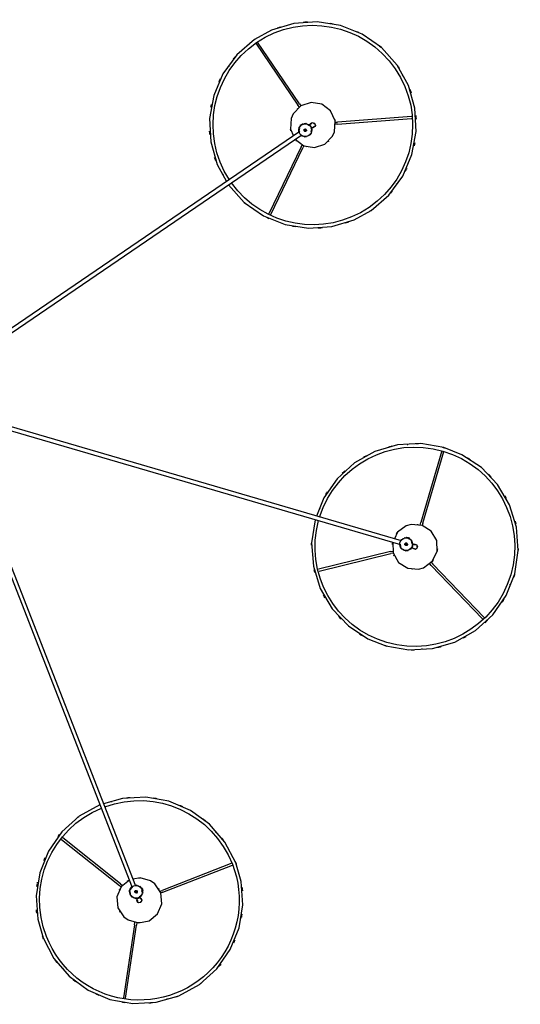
# Model space of a CAD drawing. Header units: millimetres. Extents: x 2868 to 10933, y -1297 to 7899.
# Tile 9 of 11: x 9907 to 10681, y 3525 to 5050. Entities that reach past the tile are written whole.
import ezdxf

# ---------------------------------------------------------------- set-up
doc = ezdxf.new("R2010")
doc.units = ezdxf.units.MM
doc.layers.add('E-LITE-EQPM', color=7, linetype='Continuous', lineweight=20)

# ---------------------------------------------------------------- blocks, each defined once
blk = doc.blocks.new('64314-7L   _Suspended_tensor - 64314-48-7L MAMBO Black_rattan pendant lamp ø320-7L-583442-Planta_PDF Copy 1')
at = {"layer": 'E-LITE-EQPM', "color": 253, "lineweight": 25, "true_color": 0xaaaaaa}
for p, q in [((335.7, 744.5), (318.4, 857.7)), ((321.4, 858.3), (338.8, 745)), ((385.8, 859.1), (386.5, 858.9)), ((224.7, 811.7), (225.3, 812.4)), ((335.7, 744.5), (336.3, 741.1)), ((339.3, 741.3), (338.8, 745)), ((338.1, 702.4), (338.7, 704.1)), ((344.3, 701.9), (343.7, 700.2)), ((100.3, 92.2), (332.1, 687)), ((315, 686.3), (312.1, 684)), ((346.4, 687.9), (344.5, 686.8)), ((347.2, 687.9), (345.2, 688.6)), ((347.3, 688.3), (345.8, 688.9)), ((348.4, 691.1), (346.9, 691.7)), ((347.3, 693.9), (347, 692.2)), ((347, 692.2), (348.6, 691.6)), ((347.2, 687.9), (347.9, 689.7)), ((347.9, 689.7), (348.6, 691.6)), ((374.4, 692.9), (378.3, 691.4)), ((379.4, 694.3), (375.9, 695.6)), ((486.2, 649.4), (378.3, 691.4)), ((379.4, 694.3), (487.3, 652.2)), ((337.6, 684.7), (104.8, 87.4)), ((222.8, 612.4), (312.1, 684)), ((314, 681.5), (224.6, 609.9)), ((314, 681.5), (316.8, 683.8)), ((461.4, 601.8), (460.8, 601.2)), ((300.3, 554.5), (299.7, 554.7)), ((780.2, 317.3), (781.2, 317.2)), ((794.7, 188.3), (873.8, 271.1)), ((876.2, 269.1), (797, 186.2)), ((916, 218.5), (916.3, 217.9)), ((731.6, 167), (620.2, 194.2)), ((621.1, 197.1), (732.3, 170)), ((794.7, 188.3), (792.2, 185.7)), ((794.4, 183.5), (797, 186.2)), ((736, 169.2), (732.3, 170)), ((134.2, -23.2), (746.9, 156.1)), ((731.6, 167), (735, 166.2)), ((762.8, 160.7), (764.5, 161.2)), ((766.2, 155.5), (764.5, 155)), ((748.6, 150.3), (132.8, -29.9)), ((756.4, 145.3), (754.3, 146.1)), ((756.8, 144.7), (756.2, 146.7)), ((757.3, 144.8), (756.8, 146.4)), ((756.8, 144.7), (758.7, 145.2)), ((758.7, 145.2), (760.6, 145.8)), ((760.2, 145.6), (759.7, 147.3)), ((760.1, 147.8), (760.6, 145.8)), ((761.7, 148.3), (760.2, 147.4)), ((777.4, 126.2), (778.6, 122.1)), ((811.1, 11), (778.6, 122.1)), ((781.6, 123), (780.5, 126.6)), ((781.6, 123), (814.1, 11.9)), ((622.6, 100.4), (622.3, 101)), ((758.4, 1.6), (757.4, 1.7)), ((591.2, -483.2), (61, -121.4)), ((67.6, -118.7), (594.6, -478.3)), ((593.3, -459.4), (543.6, -356.1)), ((546.5, -354.9), (596.1, -458.1)), ((740.3, -401.7), (740.9, -402.5)), ((472.6, -417.5), (473, -416.9)), ((593.3, -459.4), (594.9, -462.6)), ((597.7, -461.5), (596.1, -458.1)), ((608.3, -487.6), (609.7, -488.6)), ((592.2, -492.4), (591.5, -490.3)), ((592, -493.1), (593.2, -491.4)), ((592, -493.1), (593.7, -494.3)), ((592.4, -493.4), (593.4, -492)), ((593.7, -494.3), (595.3, -495.4)), ((594.9, -495.1), (595.9, -493.7)), ((596.5, -493.7), (595.3, -495.4)), ((597.9, -494.6), (596.3, -494)), ((606.3, -493.5), (604.9, -492.5)), ((646.1, -497.6), (649.6, -497.8)), ((649.8, -494.8), (646.2, -494.5)), ((763.9, -506.4), (649.6, -497.8)), ((649.8, -494.8), (764, -503.4)), ((523.2, -619.9), (588.4, -524.3)), ((591, -526), (525.8, -621.6)), ((590.8, -520.8), (588.4, -524.3)), ((591, -526), (593.1, -522.9)), ((750.2, -569.3), (749.8, -570)), ((482.5, -585.1), (481.9, -584.3))]:
    blk.add_line(p, q, dxfattribs=at)
at = {"layer": 'E-LITE-EQPM', "color": 253, "lineweight": 25, "true_color": 0xaaaaaa, "flags": 128}
for points in [[(194, 764.9), (210.9, 797), (234.6, 824.4), (263.9, 845.9), (297.3, 860.1), (333, 866.5), (369.3, 864.6), (404.2, 854.7), (435.9, 837.1), (462.9, 812.8), (483.7, 783.1), (497.3, 749.4), (502.9, 713.6), (500.3, 677.4), (492.1, 648.7)], [(282, 558.9), (250.2, 576.5), (223.2, 600.8), (202.4, 630.5), (188.9, 664.2), (183.2, 700), (185.8, 736.2), (194, 764.9)], [(327.7, 675.4), (314.9, 686), (308.4, 701.6), (310, 718.3), (319.2, 732.4), (325.5, 737.1)], [(325.5, 737.1), (341.7, 741.8), (358.2, 738.4), (371.2, 727.6), (377.6, 712.1), (376.1, 695.3), (366.9, 681.2), (360.5, 676.5)], [(333.3, 701.7), (337, 703.9), (338.6, 703.7)], [(338.7, 704.1), (340.2, 707.7), (340.2, 707.9)], [(341, 710.3), (339, 707), (339.5, 706)], [(345, 703.4), (347, 706.6), (345.3, 710.1), (341.5, 710.5), (341, 710.3)], [(345.8, 705.7), (344.8, 703.2), (344.3, 701.9)], [(332, 686.4), (328.1, 690.6), (328.2, 691.8)], [(328.5, 693.3), (329.3, 699.4), (331.3, 700.5)], [(343.9, 700.8), (347.7, 696.7), (347.5, 695.5)], [(360.5, 676.5), (344.3, 671.8), (333.5, 674.1)], [(342.5, 685.6), (338.7, 683.4), (337.2, 683.6)], [(492.1, 648.7), (475.2, 616.6), (451.5, 589.1), (422.2, 567.7), (388.8, 553.5), (353.1, 547.1), (316.8, 549), (287.8, 557.2)], [(614.9, 117.6), (609.4, 153.5), (612.2, 189.7), (623, 224.3), (641.4, 255.6), (666.4, 282), (696.6, 302), (724.4, 313)], [(724.4, 313), (760.1, 319.2), (796.4, 317.1), (831.2, 307), (862.9, 289.2), (889.7, 264.8), (910.3, 235), (923.7, 201.3), (929.2, 165.4), (926.4, 129.2), (915.6, 94.6), (897.2, 63.3), (872.2, 36.9), (842, 16.9), (814.2, 5.9)], [(735.1, 152.6), (735.6, 169.1), (744, 183.7), (758.3, 192.7), (775.1, 194), (782.6, 191.9)], [(782.6, 191.9), (796.2, 181.9), (803.5, 166.7), (803, 149.9), (794.6, 135.3), (780.3, 126.3), (763.5, 125), (756, 127.1)], [(746.4, 155.9), (747.3, 161.4), (748.4, 162.1)], [(749.7, 162.8), (755.1, 165.8), (757.1, 165)], [(759.3, 164.1), (763.3, 162.5), (764.1, 161.1)], [(765, 155), (764.1, 149.6), (763, 149)], [(764.5, 161.2), (768.3, 162.3), (768.5, 162.4)], [(770.1, 156.6), (767.5, 155.9), (766.2, 155.5)], [(770.8, 163.2), (767, 162.8), (766.5, 161.7)], [(767.8, 155.8), (771.6, 156.2), (773.3, 159.7), (771.3, 163), (770.8, 163.2)], [(756, 127.1), (742.4, 137.1), (737.5, 147.2)], [(752.1, 147), (748.1, 148.6), (747.3, 150)], [(814.2, 5.9), (778.5, -0.3), (742.2, 1.8), (707.4, 11.9), (675.7, 29.7), (648.9, 54.1), (628.2, 83.9), (617.1, 112)], [(481.1, -400.6), (505.4, -373.6), (535.1, -352.8), (568.7, -339.2), (604.6, -333.6), (640.8, -336.1), (675.5, -346.8), (701.6, -361.2)], [(701.6, -361.2), (729, -385), (750.4, -414.3), (764.7, -447.6), (771.1, -483.4), (769.2, -519.6), (759.3, -554.5), (741.7, -586.3), (717.4, -613.2), (687.7, -634), (654, -647.6), (618.2, -653.3), (582, -650.7), (547.3, -640), (521.2, -625.6)], [(521.2, -625.6), (493.7, -601.9), (472.3, -572.6), (458.1, -539.2), (451.7, -503.5), (453.5, -467.2), (463.5, -432.3), (478.1, -405.9)], [(584.3, -471.4), (597.5, -461.3), (614.1, -458.5), (630.1, -463.8), (641.8, -475.9), (644.9, -483.1)], [(578, -503.6), (577.1, -486.8), (581.6, -476.8)], [(644.9, -483.1), (645.8, -500), (638.7, -515.3), (625.4, -525.5), (608.7, -528.3), (592.8, -523), (581.1, -510.8), (578, -503.6)], [(590.8, -488.1), (589.5, -483.9), (590.1, -482.5)], [(594.1, -477.9), (599, -475.1), (600.1, -475.6)], [(601.5, -476.1), (607.3, -478.4), (607.9, -480.5)], [(608.6, -482.7), (609.9, -486.9), (609.3, -488.4)], [(605.4, -492.8), (600.5, -495.7), (599.3, -495.2)], [(609.7, -495.9), (607.5, -494.3), (606.3, -493.5)], [(607.6, -494.5), (610.3, -497.2), (614.1, -496.4), (615.4, -492.8), (615.3, -492.2)], [(609.7, -488.6), (613, -490.8), (613.1, -490.9)], [(615.3, -492.2), (612.5, -489.5), (611.4, -489.8)]]:
    blk.add_lwpolyline(points, dxfattribs=at)
at = {"layer": 'E-LITE-EQPM', "color": 253, "lineweight": 25, "true_color": 0xaaaaaa}
for centre, radius, start, end in [((343.1, 706.8), 154.4, 338.7079, 158.7079), ((343.1, 706.8), 160, 112.916, 114.6262), ((343.1, 706.8), 160, 112.916, 114.6262), ((343.1, 706.8), 160, 97.8137, 99.6704), ((343.1, 706.8), 160, 97.8137, 99.6704), ((343.1, 706.8), 160, 82.7715, 84.7994), ((343.1, 706.8), 160, 82.7715, 84.7994), ((343.1, 706.8), 160, 67.8748, 69.7301), ((343.1, 706.8), 160, 67.8748, 69.7301), ((343.1, 706.8), 160, 127.8204, 129.7206), ((343.1, 706.8), 160, 127.8204, 129.7206), ((343.1, 706.8), 160, 53.2826, 54.344), ((343.1, 706.8), 160, 53.2826, 54.344), ((343.1, 706.8), 160, 38.0262, 39.4814), ((343.1, 706.8), 160, 38.0262, 39.4814), ((343.1, 706.8), 160, 142.8235, 144.4708), ((343.1, 706.8), 160, 142.8235, 144.4708), ((343.1, 706.8), 154.4, 158.7079, 247.6326), ((343.1, 706.8), 160, 158.7079, 159.4638), ((343.1, 706.8), 160, 158.7079, 159.4638), ((343.1, 706.8), 160, 157.9404, 158.7079), ((343.1, 706.8), 160, 157.9404, 158.7079), ((343.1, 706.8), 160, 22.7019, 24.42), ((343.1, 706.8), 160, 22.7019, 24.42), ((343, 706.8), 35, 87.8132, 92.5588), ((343, 706.8), 35, 57.9975, 63.574), ((343.1, 706.8), 160, 9.761, 10.0221), ((343.1, 706.8), 160, 9.761, 10.0221), ((343.1, 706.8), 160, 7.7343, 9.4305), ((343.1, 706.8), 160, 7.7343, 9.4305), ((343.1, 706.8), 160, 172.8928, 174.7171), ((343.1, 706.8), 160, 172.8928, 174.7171), ((343, 706.8), 35, 148.7022, 150), ((337.9, 693.6), 10, 68.7079, 248.7079), ((337.9, 693.6), 10.3, 124.276, 130.741), ((337.9, 693.6), 10, 248.7079, 68.7079), ((343, 706.8), 4, 120, 147.6431), ((343, 706.8), 3, 38.7079, 53.7079), ((343, 706.8), 4, 300, 329.9673), ((343, 706.8), 35, 208.9566, 210), ((337.9, 693.6), 10.3, 182.7041, 193.6446), ((337.9, 693.6), 2, 68.7079, 248.7079), ((337.9, 693.6), 2, 68.7079, 248.7079), ((337.9, 693.6), 2, 248.7079, 68.7079), ((337.9, 693.6), 2, 248.7079, 338.7079), ((337.9, 693.6), 2, 343.4706, 68.7079), ((337.9, 693.6), 10.3, 304.276, 313.0746), ((337.9, 693.6), 10.3, 2.7041, 13.6446), ((343, 706.8), 35, 328.7022, 330), ((343.1, 706.8), 160, 352.8928, 354.7171), ((343.1, 706.8), 160, 352.8928, 354.7171), ((343.1, 706.8), 160, 187.7343, 189.4305), ((343.1, 706.8), 160, 187.7343, 189.4305), ((343.1, 706.8), 160, 189.761, 190.1104), ((343.1, 706.8), 160, 189.761, 190.1104), ((343, 706.8), 35, 237.9975, 243.574), ((343, 706.8), 35, 267.8132, 272.5588), ((343.1, 706.8), 160, 202.7019, 204.42), ((343.1, 706.8), 160, 202.7019, 204.42), ((343.1, 706.8), 154.4, 249.7671, 338.7079), ((343.1, 706.8), 160, 337.9404, 338.7079), ((343.1, 706.8), 160, 337.9404, 338.7079), ((343.1, 706.8), 160, 338.7079, 339.4638), ((343.1, 706.8), 160, 338.7079, 339.4638), ((343.1, 706.8), 160, 322.8235, 324.4708), ((343.1, 706.8), 160, 322.8235, 324.4708), ((343.1, 706.8), 160, 218.0262, 219.4814), ((343.1, 706.8), 160, 218.0262, 219.4814), ((343.1, 706.8), 160, 307.8204, 309.7206), ((343.1, 706.8), 160, 307.8204, 309.7206), ((343.1, 706.8), 160, 233.2826, 234.344), ((343.1, 706.8), 160, 233.2826, 234.344), ((343.1, 706.8), 160, 277.8137, 279.6704), ((343.1, 706.8), 160, 277.8137, 279.6704), ((343.1, 706.8), 160, 292.916, 294.6262), ((343.1, 706.8), 160, 292.916, 294.6262), ((343.1, 706.8), 160, 262.7715, 264.7994), ((343.1, 706.8), 160, 262.7715, 264.7994), ((769.3, 159.5), 154.4, 106.3092, 195.2334), ((769.3, 159.5), 160, 106.3092, 107.0751), ((769.3, 159.5), 160, 106.3092, 107.0751), ((769.3, 159.5), 160, 105.552, 106.3092), ((769.3, 159.5), 160, 105.552, 106.3092), ((769.3, 159.5), 154.4, 286.3092, 106.3092), ((769.3, 159.5), 160, 90.4248, 92.0703), ((769.3, 159.5), 160, 90.4248, 92.0703), ((769.3, 159.5), 160, 75.421, 77.3261), ((769.3, 159.5), 160, 75.421, 77.3261), ((769.3, 159.5), 160, 120.4941, 122.3219), ((769.3, 159.5), 160, 120.4941, 122.3219), ((769.3, 159.5), 160, 60.5173, 62.2275), ((769.3, 159.5), 160, 60.5173, 62.2275), ((769.3, 159.5), 160, 45.4141, 47.2717), ((769.3, 159.5), 160, 45.4141, 47.2717), ((769.3, 159.5), 160, 137.3623, 137.7117), ((769.3, 159.5), 160, 137.3623, 137.7117), ((769.3, 159.5), 160, 135.3483, 137.0318), ((769.3, 159.5), 160, 135.3483, 137.0318), ((769.3, 159.5), 160, 30.3757, 32.4092), ((769.3, 159.5), 160, 30.3757, 32.4092), ((769.3, 159.5), 160, 150.2881, 152.0213), ((769.3, 159.5), 160, 150.2881, 152.0213), ((769.3, 159.5), 160, 165.6275, 167.0827), ((769.3, 159.5), 160, 165.6275, 167.0827), ((769.3, 159.5), 160, 15.4761, 17.3314), ((769.3, 159.5), 160, 15.4761, 17.3314), ((769.3, 159.5), 35, 96.3036, 97.6014), ((769.3, 159.5), 35, 156.558, 158.5703), ((769.3, 159.5), 35, 35.4699, 40.1333), ((769.3, 159.5), 160, 180.873, 181.9453), ((769.3, 159.5), 160, 180.873, 181.9453), ((769.3, 159.5), 35, 185.5989, 191.1754), ((755.7, 155.5), 10, 16.3093, 196.3093), ((755.7, 155.5), 10, 196.3093, 16.3093), ((755.7, 155.5), 10.3, 130.3055, 141.246), ((755.7, 155.5), 2, 16.3093, 196.3093), ((755.7, 155.5), 2, 16.3093, 196.3093), ((755.7, 155.5), 2, 196.3093, 16.3093), ((755.7, 155.5), 2, 196.3093, 286.3093), ((755.7, 155.5), 2, 290.7397, 16.3093), ((755.7, 155.5), 10.3, 71.8775, 80.6761), ((769.3, 159.5), 4, 247.6014, 277.5688), ((769.3, 159.5), 4, 67.6014, 94.8701), ((769.3, 159.5), 3, 346.3093, 1.3093), ((769.3, 159.5), 35, 5.5989, 11.1754), ((769.3, 159.5), 160, 0.873, 1.9453), ((769.3, 159.5), 160, 0.873, 1.9453), ((769.3, 159.5), 35, 215.4699, 220.1333), ((755.7, 155.5), 10.3, 251.8775, 260.6761), ((755.7, 155.5), 10.3, 310.3055, 321.246), ((769.3, 159.5), 35, 276.3036, 277.6014), ((769.3, 159.5), 160, 345.6275, 347.0827), ((769.3, 159.5), 160, 345.6275, 347.0827), ((769.3, 159.5), 154.4, 197.3679, 286.3092), ((769.3, 159.5), 160, 210.3757, 212.4092), ((769.3, 159.5), 160, 210.3757, 212.4092), ((769.3, 159.5), 160, 330.2881, 332.0213), ((769.3, 159.5), 160, 330.2881, 332.0213), ((769.3, 159.5), 160, 315.3483, 317.0318), ((769.3, 159.5), 160, 315.3483, 317.0318), ((769.3, 159.5), 160, 317.3623, 317.7117), ((769.3, 159.5), 160, 317.3623, 317.7117), ((769.3, 159.5), 160, 225.4141, 227.2717), ((769.3, 159.5), 160, 225.4141, 227.2717), ((769.3, 159.5), 160, 240.5173, 242.2275), ((769.3, 159.5), 160, 240.5173, 242.2275), ((769.3, 159.5), 160, 300.4941, 302.3219), ((769.3, 159.5), 160, 300.4941, 302.3219), ((769.3, 159.5), 160, 255.421, 257.3261), ((769.3, 159.5), 160, 255.421, 257.3261), ((769.3, 159.5), 160, 285.552, 286.3092), ((769.3, 159.5), 160, 285.552, 286.3092), ((769.3, 159.5), 160, 286.3092, 287.0751), ((769.3, 159.5), 160, 286.3092, 287.0751), ((769.3, 159.5), 160, 270.4248, 272.0703), ((769.3, 159.5), 160, 270.4248, 272.0703), ((611.4, -493.4), 160, 86.7476, 87.0969), ((611.4, -493.4), 160, 86.7476, 87.0969), ((611.4, -493.4), 160, 84.7171, 86.4171), ((611.4, -493.4), 160, 84.7171, 86.4171), ((611.4, -493.4), 154.4, 55.6945, 144.6188), ((611.4, -493.4), 160, 115.0128, 116.468), ((611.4, -493.4), 160, 115.0128, 116.468), ((611.4, -493.4), 160, 99.685, 101.4065), ((611.4, -493.4), 160, 99.685, 101.4065), ((611.4, -493.4), 160, 69.8794, 71.7027), ((611.4, -493.4), 160, 69.8794, 71.7027), ((611.4, -493.4), 160, 55.6945, 56.4466), ((611.4, -493.4), 160, 55.6945, 56.4466), ((611.4, -493.4), 160, 54.9219, 55.6945), ((611.4, -493.4), 160, 54.9219, 55.6945), ((611.4, -493.4), 160, 130.2484, 131.3306), ((611.4, -493.4), 160, 130.2484, 131.3306), ((611.4, -493.4), 154.4, 235.6945, 55.6945), ((611.4, -493.4), 160, 39.8101, 41.4582), ((611.4, -493.4), 160, 39.8101, 41.4582), ((611.4, -493.4), 154.4, 146.7534, 235.6945), ((611.4, -493.4), 160, 24.8068, 26.7151), ((611.4, -493.4), 160, 24.8068, 26.7151), ((611.4, -493.4), 160, 159.7569, 161.7835), ((611.4, -493.4), 160, 159.7569, 161.7835), ((611.4, -493.4), 35, 134.9842, 140.5608), ((611.4, -493.4), 35, 105.9434, 107.9556), ((611.4, -493.4), 35, 45.689, 46.9868), ((611.4, -493.4), 160, 9.9025, 11.6128), ((611.4, -493.4), 160, 9.9025, 11.6128), ((611.4, -493.4), 160, 174.8006, 176.6569), ((611.4, -493.4), 160, 174.8006, 176.6569), ((611.4, -493.4), 35, 164.7787, 169.5394), ((599.7, -485.4), 10, 145.6947, 325.6947), ((599.7, -485.4), 10, 325.6947, 145.6947), ((599.7, -485.4), 2, 145.6947, 325.6947), ((599.7, -485.4), 2, 145.6947, 325.6947), ((599.7, -485.4), 2, 325.6947, 145.6947), ((599.7, -485.4), 2, 325.6947, 145.6947), ((599.7, -485.4), 10.3, 79.6908, 90.6314), ((599.7, -485.4), 10.3, 21.2628, 30.0614), ((599.7, -485.4), 10.3, 201.2628, 210.0614), ((599.7, -485.4), 10.3, 259.6908, 270.6314), ((611.4, -493.4), 4, 196.9868, 226.9541), ((611.4, -493.4), 3, 295.6947, 310.6947), ((611.4, -493.4), 4, 16.9868, 44.7743), ((611.4, -493.4), 35, 344.7787, 349.5394), ((611.4, -493.4), 160, 354.8006, 356.6569), ((611.4, -493.4), 160, 354.8006, 356.6569), ((611.4, -493.4), 35, 314.9842, 320.5608), ((611.4, -493.4), 160, 189.9025, 191.5288), ((611.4, -493.4), 160, 189.9025, 191.5288), ((611.4, -493.4), 35, 225.689, 226.9868), ((611.4, -493.4), 160, 339.7569, 341.7835), ((611.4, -493.4), 160, 339.7569, 341.7835), ((611.4, -493.4), 160, 204.8068, 206.7151), ((611.4, -493.4), 160, 204.8068, 206.7151), ((611.4, -493.4), 160, 324.8614, 326.7167), ((611.4, -493.4), 160, 324.8614, 326.7167), ((611.4, -493.4), 160, 219.8101, 221.4582), ((611.4, -493.4), 160, 219.8101, 221.4582), ((611.4, -493.4), 160, 234.9219, 235.6945), ((611.4, -493.4), 160, 234.9219, 235.6945), ((611.4, -493.4), 160, 310.2484, 311.3306), ((611.4, -493.4), 160, 310.2484, 311.3306), ((611.4, -493.4), 160, 235.6945, 236.4466), ((611.4, -493.4), 160, 235.6945, 236.4466), ((611.4, -493.4), 160, 295.0128, 296.468), ((611.4, -493.4), 160, 295.0128, 296.468), ((611.4, -493.4), 160, 249.8794, 251.7027), ((611.4, -493.4), 160, 249.8794, 251.7027), ((611.4, -493.4), 160, 264.7171, 266.4171), ((611.4, -493.4), 160, 264.7171, 266.4171), ((611.4, -493.4), 160, 266.7476, 267.0969), ((611.4, -493.4), 160, 266.7476, 267.0969), ((611.4, -493.4), 160, 279.685, 281.4065), ((611.4, -493.4), 160, 279.685, 281.4065)]:
    blk.add_arc(centre, radius, start, end, dxfattribs=at)
for centre, major_axis, start_param, end_param in [((337.9, 693.6), (-2.8, 1.09), 1.047198, 1.308997), ((337.9, 693.6), (-2.8, 1.09), 1.328997, 1.570796), ((337.9, 693.6), (-2.8, 1.09), 1.570796, 2.094395), ((755.7, 155.5), (-0.84, 2.88), 0.840153, 1.308997), ((755.7, 155.5), (-0.84, 2.88), 1.328997, 1.570796), ((755.7, 155.5), (-0.84, 2.88), 1.570796, 2.241352), ((599.7, -485.4), (1.69, 2.48), 1.570796, 2.094395), ((599.7, -485.4), (1.69, 2.48), 1.047198, 1.570796)]:
    blk.add_ellipse(centre, major_axis=major_axis, ratio=0.038955, start_param=start_param, end_param=end_param, dxfattribs=at)
for points, knots in [([(337.1, 703.6), (337.1, 703.6), (337.2, 703.6), (337.7, 703.6), (338.3, 703.6), (338.8, 703.6)], [0, 0, 0, 0, 0.1428571, 0.2857143, 0.5714286, 0.5714286, 0.5714286, 0.5714286]), ([(341.7, 703.4), (341.2, 703.6), (340.2, 703.9), (339.2, 704.2), (338.9, 704.2), (338.8, 704.1)], [-1, -1, -1, -1, -0.8333333, -0.6666667, -0.5555556, -0.5555556, -0.5555556, -0.5555556]), ([(343.9, 701.6), (344.1, 701.5), (344.4, 701.2), (344.8, 700.9), (344.9, 700.7), (345, 700.6), (345.1, 700.5), (345.2, 700.5), (345.2, 700.4), (345.2, 700.4)], [0.4285714, 0.4285714, 0.4285714, 0.4285714, 0.5714286, 0.6785714, 0.7321429, 0.7857143, 0.8392857, 0.8928571, 1, 1, 1, 1]), ([(331.8, 685.7), (331.6, 685.8), (331.3, 686.1), (331, 686.4), (330.8, 686.5), (330.7, 686.6), (330.7, 686.7), (330.6, 686.8), (330.6, 686.8), (330.6, 686.8)], [0.4285714, 0.4285714, 0.4285714, 0.4285714, 0.5714286, 0.6785714, 0.7321429, 0.7857143, 0.8392857, 0.8928571, 1, 1, 1, 1]), ([(347.1, 689.7), (347.1, 689.6), (347, 689.5), (346.8, 689.1), (346.7, 688.8), (346.5, 688.6), (346.3, 688.3), (346.3, 688.2), (346.3, 688.2)], [0.5486111, 0.5486111, 0.5486111, 0.5486111, 0.5833333, 0.6527778, 0.7222222, 0.7916667, 0.8611111, 1, 1, 1, 1]), ([(338.7, 683.7), (338.7, 683.7), (338.6, 683.7), (338.1, 683.6), (337.3, 683.6), (336.5, 683.7), (336.3, 683.7)], [0, 0, 0, 0, 0.1428571, 0.2857143, 0.5714286, 0.6765219, 0.6765219, 0.6765219, 0.6765219]), ([(745.7, 155.4), (745.7, 155.7), (745.7, 156.1), (745.8, 156.5), (745.8, 156.8), (745.8, 156.9), (745.8, 157), (745.8, 157.2), (745.8, 157.2), (745.8, 157.2)], [0.4285714, 0.4285714, 0.4285714, 0.4285714, 0.5714286, 0.6785714, 0.7321429, 0.7857143, 0.8392857, 0.8928571, 1, 1, 1, 1]), ([(765.8, 158.5), (765.6, 159), (765.3, 160), (764.9, 160.9), (764.7, 161.2), (764.6, 161.2)], [-1, -1, -1, -1, -0.8333333, -0.6666667, -0.5555556, -0.5555556, -0.5555556, -0.5555556]), ([(765.7, 155.6), (765.7, 155.4), (765.7, 154.9), (765.7, 154.5), (765.6, 154.3), (765.6, 154.1), (765.6, 154), (765.6, 153.9), (765.6, 153.9), (765.6, 153.9)], [0.4285714, 0.4285714, 0.4285714, 0.4285714, 0.5714286, 0.6785714, 0.7321429, 0.7857143, 0.8392857, 0.8928571, 1, 1, 1, 1]), ([(748.3, 148.8), (748.3, 148.8), (748.2, 148.9), (747.9, 149.2), (747.4, 149.9), (747, 150.6), (746.9, 150.7)], [0, 0, 0, 0, 0.1428571, 0.2857143, 0.5714286, 0.6765219, 0.6765219, 0.6765219, 0.6765219]), ([(758.2, 145.9), (758.2, 145.8), (758, 145.8), (757.6, 145.7), (757.3, 145.6), (756.9, 145.6), (756.6, 145.6), (756.5, 145.6), (756.5, 145.6)], [0.5486111, 0.5486111, 0.5486111, 0.5486111, 0.5833333, 0.6527778, 0.7222222, 0.7916667, 0.8611111, 1, 1, 1, 1]), ([(589.8, -483.9), (589.8, -483.9), (589.9, -483.8), (589.9, -483.4), (590.1, -482.6), (590.4, -481.8), (590.5, -481.6)], [0, 0, 0, 0, 0.1428571, 0.2857143, 0.5714286, 0.6765219, 0.6765219, 0.6765219, 0.6765219]), ([(593.3, -477.7), (593.5, -477.6), (593.9, -477.3), (594.2, -477.1), (594.4, -476.9), (594.5, -476.9), (594.6, -476.8), (594.7, -476.7), (594.7, -476.7), (594.8, -476.7)], [0.4285714, 0.4285714, 0.4285714, 0.4285714, 0.5714286, 0.6785714, 0.7321429, 0.7857143, 0.8392857, 0.8928571, 1, 1, 1, 1]), ([(609.6, -486.9), (609.6, -486.9), (609.6, -487), (609.5, -487.4), (609.4, -488.1), (609.2, -488.6)], [0, 0, 0, 0, 0.1428571, 0.2857143, 0.5714286, 0.5714286, 0.5714286, 0.5714286]), ([(593.8, -493.5), (593.8, -493.4), (593.6, -493.3), (593.3, -493.1), (593.1, -492.9), (592.8, -492.7), (592.6, -492.4), (592.6, -492.4), (592.6, -492.4)], [0.5486111, 0.5486111, 0.5486111, 0.5486111, 0.5833333, 0.6527778, 0.7222222, 0.7916667, 0.8611111, 1, 1, 1, 1]), ([(605.7, -493.4), (605.6, -493.5), (605.5, -493.6), (605.3, -493.7), (605.1, -493.9), (604.9, -493.9), (604.8, -494), (604.7, -494.1), (604.7, -494.1), (604.7, -494.1)], [0.5476692, 0.5476692, 0.5476692, 0.5476692, 0.5714286, 0.6785714, 0.7321429, 0.7857143, 0.8392857, 0.8928571, 1, 1, 1, 1]), ([(608.4, -491.3), (608.7, -490.9), (609.3, -490), (609.7, -489.1), (609.8, -488.7), (609.8, -488.7)], [-1, -1, -1, -1, -0.8333333, -0.6666667, -0.5555556, -0.5555556, -0.5555556, -0.5555556])]:
    blk.add_open_spline(points, degree=3, knots=knots, dxfattribs=at)
for points in [[(338.7, 704.1), (338.7, 704.1), (338.7, 704), (338.7, 704)], [(341.7, 703.4), (342, 703.3), (342.7, 703), (343.5, 702.6), (344.1, 702.2), (344.3, 702.1), (344.3, 702)], [(344.3, 701.9), (344.3, 701.9), (344.3, 701.8), (344.2, 701.8)], [(347.7, 691.9), (347.7, 691.9), (347.7, 691.9), (347.7, 691.8), (347.7, 691.7), (347.7, 691.5), (347.6, 691.2), (347.5, 691), (347.4, 690.6), (347.4, 690.4), (347.3, 690.3)], [(763.1, 162.2), (763.1, 162.2), (763.2, 162.2), (763.4, 161.9), (763.7, 161.6), (763.8, 161.4)], [(764.5, 161.2), (764.5, 161.2), (764.5, 161.2), (764.4, 161.2)], [(765.8, 158.5), (765.9, 158.1), (766.1, 157.5), (766.3, 156.6), (766.3, 155.9), (766.3, 155.6), (766.3, 155.5)], [(766.2, 155.5), (766.1, 155.5), (766.1, 155.5), (766.1, 155.5)], [(760.4, 146.7), (760.4, 146.7), (760.4, 146.7), (760.3, 146.6), (760.1, 146.6), (760, 146.5), (759.7, 146.4), (759.5, 146.3), (759.2, 146.1), (759, 146.1), (758.9, 146)], [(595.9, -494.6), (595.9, -494.6), (595.8, -494.6), (595.8, -494.6), (595.6, -494.5), (595.4, -494.4), (595.2, -494.3), (595, -494.2), (594.7, -494), (594.5, -493.9), (594.4, -493.8)], [(606.3, -493.5), (606.3, -493.5), (606.3, -493.5), (606.3, -493.4)], [(608.4, -491.3), (608.2, -491.6), (607.8, -492.2), (607.2, -492.9), (606.7, -493.4), (606.5, -493.5), (606.4, -493.5)], [(609.7, -488.6), (609.7, -488.6), (609.7, -488.6), (609.6, -488.6)]]:
    blk.add_open_spline(points, degree=3, dxfattribs=at)

msp = doc.modelspace()

# ---------------------------------------------------------------- block references
at = {"layer": 'E-LITE-EQPM', "color": 253, "lineweight": 25, "true_color": 0xaaaaaa, "extrusion": (0, 0, -1), "rotation": 179.9999950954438}
msp.add_blockref('64314-7L   _Suspended_tensor - 64314-48-7L MAMBO Black_rattan pendant lamp ø320-7L-583442-Planta_PDF Copy 1', (-9748.9, 4393.1), dxfattribs=at)

doc.saveas('drawing.dxf')
